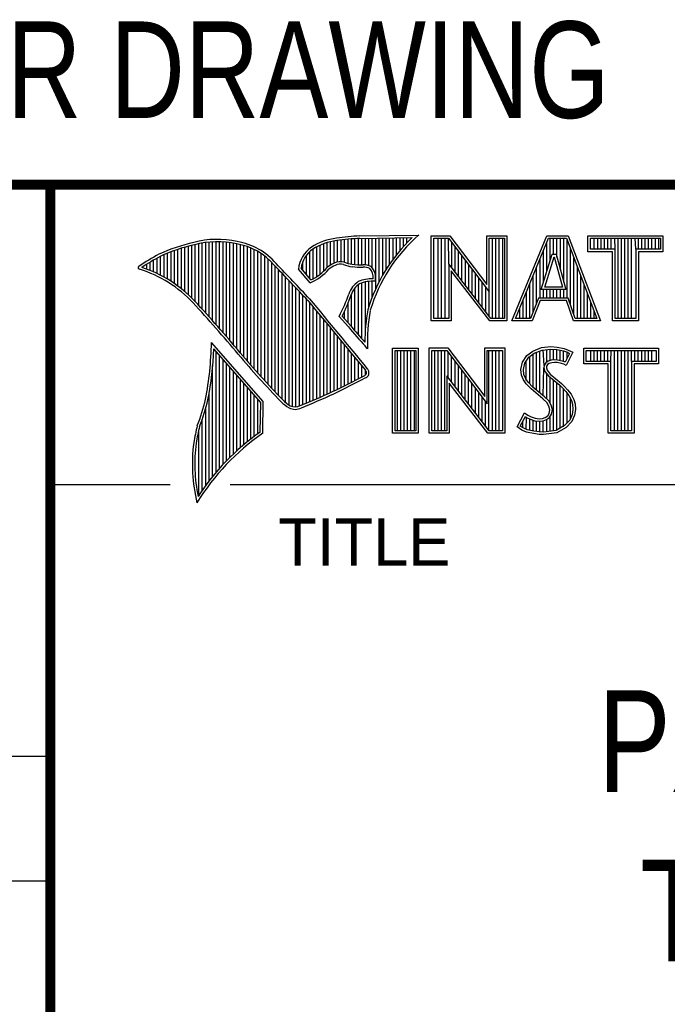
# Model space of a CAD drawing. Header units: inches. Extents: x 0 to 22, y 0 to 17.
# Tile 22 of 53: x 16.3 to 17.6, y 1.3 to 3.3. Entities that reach past the tile are written whole.
import ezdxf
from ezdxf.enums import TextEntityAlignment as Align

# ---------------------------------------------------------------- set-up
doc = ezdxf.new("R2010")
doc.units = ezdxf.units.IN
doc.header["$LTSCALE"] = 1.21
doc.header["$MEASUREMENT"] = 0
doc.layers.get('0').update_dxf_attribs({"linetype": 'CONTINUOUS'})
doc.styles.get("Standard").update_dxf_attribs({"font": 'txt', "width": 0.8})

msp = doc.modelspace()

# ---------------------------------------------------------------- linework, layer by layer
at = {"color": 2, "linetype": 'CONTINUOUS'}
for p, q in [((16.3737, 2.9596), (21.5037, 2.9596)), ((16.3737, 2.9596), (16.3737, 1.2496)), ((16.375, 2.96), (21.5, 2.96)), ((16.9332, 2.8053), (16.9332, 2.849)), ((16.9401, 2.8077), (16.9401, 2.8499)), ((16.9469, 2.8082), (16.9469, 2.8509)), ((16.9537, 2.8069), (16.9537, 2.8518)), ((16.9606, 2.8048), (16.9606, 2.8525)), ((16.9674, 2.8034), (16.9674, 2.8531)), ((16.9742, 2.8027), (16.9742, 2.8536)), ((16.981, 2.8023), (16.981, 2.854)), ((16.9838, 2.8589), (17.0997, 2.8607)), ((16.9839, 2.8541), (17.087, 2.8557)), ((16.9879, 2.802), (16.9879, 2.8542)), ((16.9947, 2.8019), (16.9947, 2.8543)), ((17.0015, 2.8005), (17.0015, 2.8544)), ((17.0083, 2.7963), (17.0083, 2.8545)), ((17.0152, 2.755), (17.0152, 2.8546)), ((17.022, 2.7691), (17.022, 2.8547)), ((17.0288, 2.7817), (17.0288, 2.8548)), ((17.0357, 2.7931), (17.0357, 2.8549)), ((17.0425, 2.8035), (17.0425, 2.855)), ((17.0493, 2.8131), (17.0493, 2.8551)), ((17.0561, 2.822), (17.0561, 2.8552)), ((17.063, 2.8303), (17.063, 2.8553)), ((17.0698, 2.8381), (17.0698, 2.8554)), ((17.0766, 2.8454), (17.0766, 2.8555)), ((17.1243, 2.8592), (17.1609, 2.8592)), ((17.1243, 2.6915), (17.1243, 2.8592)), ((17.1291, 2.8543), (17.1585, 2.8543)), ((17.1291, 2.6963), (17.1291, 2.8543)), ((17.1381, 2.6963), (17.1381, 2.8543)), ((17.1447, 2.6963), (17.1447, 2.8543)), ((17.1514, 2.6963), (17.1514, 2.8543)), ((17.1589, 2.8042), (17.1581, 2.8543)), ((17.1585, 2.8543), (17.2383, 2.7492)), ((17.1609, 2.8592), (17.2334, 2.7636)), ((17.2334, 2.8592), (17.2732, 2.8592)), ((17.2334, 2.7636), (17.2334, 2.8592)), ((17.2383, 2.8543), (17.2684, 2.8543)), ((17.2383, 2.7492), (17.2383, 2.8543)), ((17.2449, 2.6963), (17.2449, 2.8543)), ((17.2515, 2.6963), (17.2515, 2.8543)), ((17.2582, 2.6963), (17.2582, 2.8543)), ((17.2649, 2.6963), (17.2649, 2.8543)), ((17.2684, 2.8543), (17.2684, 2.6963)), ((17.2732, 2.8592), (17.2732, 2.6915)), ((17.2831, 2.6915), (17.3516, 2.8591)), ((17.2903, 2.6964), (17.3548, 2.8542)), ((17.3516, 2.8591), (17.3938, 2.8591)), ((17.3548, 2.8542), (17.3905, 2.8542)), ((17.3583, 2.8098), (17.3583, 2.8542)), ((17.365, 2.8228), (17.365, 2.8542)), ((17.3717, 2.817), (17.3717, 2.8542)), ((17.3784, 2.7925), (17.3784, 2.8542)), ((17.385, 2.7679), (17.385, 2.8542)), ((17.3905, 2.8542), (17.4504, 2.6964)), ((17.3917, 2.7364), (17.3917, 2.851)), ((17.3938, 2.8591), (17.4574, 2.6915)), ((17.4327, 2.8591), (17.5802, 2.8591)), ((17.4327, 2.8278), (17.4327, 2.8591)), ((17.4375, 2.8542), (17.5753, 2.8542)), ((17.4375, 2.8327), (17.4375, 2.8542)), ((17.4451, 2.8327), (17.4451, 2.8542)), ((17.4518, 2.8327), (17.4518, 2.8542)), ((17.4585, 2.8327), (17.4585, 2.8542)), ((17.4652, 2.8327), (17.4652, 2.8542)), ((17.4718, 2.8327), (17.4718, 2.8542)), ((17.4785, 2.8327), (17.4785, 2.8542)), ((17.4859, 2.8327), (17.4852, 2.8542)), ((17.4919, 2.6964), (17.4919, 2.8542)), ((17.4985, 2.6964), (17.4985, 2.8542)), ((17.5052, 2.6964), (17.5052, 2.8542)), ((17.5119, 2.6964), (17.5119, 2.8542)), ((17.5186, 2.6964), (17.5186, 2.8542)), ((17.5269, 2.8327), (17.5252, 2.8542)), ((17.5319, 2.8327), (17.5319, 2.8542)), ((17.5386, 2.8327), (17.5386, 2.8542)), ((17.5453, 2.8327), (17.5453, 2.8542)), ((17.5519, 2.8327), (17.5519, 2.8542)), ((17.5586, 2.8327), (17.5586, 2.8542)), ((17.5653, 2.8327), (17.5653, 2.8542)), ((17.572, 2.8327), (17.572, 2.8542)), ((17.5753, 2.8542), (17.5753, 2.8327)), ((17.5802, 2.8591), (17.5802, 2.8278)), ((16.6192, 2.765), (16.6192, 2.8301)), ((16.626, 2.7601), (16.626, 2.8325)), ((16.6329, 2.7549), (16.6329, 2.8347)), ((16.6397, 2.7492), (16.6397, 2.8367)), ((16.6465, 2.7431), (16.6465, 2.8386)), ((16.6533, 2.7366), (16.6533, 2.8403)), ((16.6602, 2.7295), (16.6602, 2.8419)), ((16.667, 2.7221), (16.667, 2.8435)), ((16.6738, 2.7146), (16.6738, 2.8449)), ((16.6806, 2.707), (16.6806, 2.8459)), ((16.6875, 2.6995), (16.6875, 2.8467)), ((16.6943, 2.6918), (16.6943, 2.8472)), ((16.7011, 2.6841), (16.7011, 2.8474)), ((16.708, 2.6764), (16.708, 2.8474)), ((16.7148, 2.6685), (16.7148, 2.847)), ((16.7216, 2.6607), (16.7216, 2.8465)), ((16.7284, 2.6527), (16.7284, 2.8456)), ((16.7353, 2.6447), (16.7353, 2.8445)), ((16.7421, 2.6366), (16.7421, 2.8431)), ((16.7489, 2.6285), (16.7489, 2.8417)), ((16.7557, 2.6204), (16.7557, 2.84)), ((16.7626, 2.6125), (16.7626, 2.8378)), ((16.7694, 2.6046), (16.7694, 2.8352)), ((16.7762, 2.5968), (16.7762, 2.8321)), ((16.8923, 2.7747), (16.8923, 2.8335)), ((16.8991, 2.7788), (16.8991, 2.8375)), ((16.9059, 2.7837), (16.9059, 2.8408)), ((16.9128, 2.7896), (16.9128, 2.8436)), ((16.9196, 2.7966), (16.9196, 2.8459)), ((16.9264, 2.8018), (16.9264, 2.8477)), ((17.1648, 2.7965), (17.1648, 2.8461)), ((17.1714, 2.7879), (17.1714, 2.8373)), ((17.345, 2.7666), (17.345, 2.8302)), ((17.3517, 2.7882), (17.3517, 2.8465)), ((17.3984, 2.7232), (17.3984, 2.8334)), ((17.4859, 2.8327), (17.4375, 2.8327)), ((17.4859, 2.6964), (17.4859, 2.8327)), ((17.5753, 2.8327), (17.5269, 2.8327)), ((17.5269, 2.8327), (17.5269, 2.6964)), ((16.5782, 2.788), (16.5782, 2.8116)), ((16.5851, 2.7849), (16.5851, 2.8154)), ((16.5919, 2.7815), (16.5919, 2.819)), ((16.5987, 2.7778), (16.5987, 2.8221)), ((16.6055, 2.7738), (16.6055, 2.8249)), ((16.6124, 2.7696), (16.6124, 2.8276)), ((16.7831, 2.5891), (16.7831, 2.8284)), ((16.7899, 2.5815), (16.7899, 2.8242)), ((16.7967, 2.5739), (16.7967, 2.8193)), ((16.8035, 2.5665), (16.8035, 2.8136)), ((16.8786, 2.783), (16.8786, 2.8206)), ((16.8855, 2.7749), (16.8855, 2.8281)), ((17.1781, 2.7792), (17.1781, 2.8285)), ((17.1848, 2.7705), (17.1848, 2.8197)), ((17.1915, 2.7618), (17.1915, 2.8109)), ((17.3383, 2.7364), (17.3383, 2.8138)), ((17.3409, 2.7533), (17.3624, 2.8228)), ((17.3475, 2.7581), (17.3659, 2.8179)), ((17.3624, 2.8228), (17.3701, 2.8228)), ((17.3659, 2.8179), (17.3664, 2.8179)), ((17.3664, 2.8179), (17.3827, 2.7581)), ((17.3701, 2.8228), (17.389, 2.7533)), ((17.4051, 2.7034), (17.4051, 2.8158)), ((17.481, 2.8278), (17.4327, 2.8278)), ((17.481, 2.6915), (17.481, 2.8278)), ((17.5802, 2.8278), (17.5318, 2.8278)), ((17.5318, 2.8278), (17.5318, 2.6915)), ((16.5578, 2.796), (16.5578, 2.7989)), ((16.5646, 2.7936), (16.5646, 2.8033)), ((16.5714, 2.7909), (16.5714, 2.8075)), ((16.8104, 2.5591), (16.8104, 2.807)), ((16.8172, 2.5519), (16.8172, 2.7996)), ((16.824, 2.5447), (16.824, 2.7924)), ((16.8864, 2.7664), (16.8632, 2.7937)), ((16.8877, 2.7723), (16.8682, 2.7952)), ((16.8718, 2.791), (16.8718, 2.8085)), ((17.2418, 2.6963), (17.1589, 2.8042)), ((17.1589, 2.8042), (17.1589, 2.6963)), ((17.1981, 2.7531), (17.1981, 2.8021)), ((17.2048, 2.7445), (17.2048, 2.7933)), ((17.3316, 2.7267), (17.3316, 2.7975)), ((17.4118, 2.6964), (17.4118, 2.7982)), ((16.8308, 2.5375), (16.8308, 2.7853)), ((16.8377, 2.5314), (16.8377, 2.7781)), ((17.2395, 2.6915), (17.1637, 2.7899)), ((17.1637, 2.7899), (17.1637, 2.6915)), ((17.2115, 2.7358), (17.2115, 2.7845)), ((17.2182, 2.7271), (17.2182, 2.7757)), ((17.325, 2.7101), (17.325, 2.7812)), ((17.4184, 2.6964), (17.4184, 2.7806)), ((16.8445, 2.5262), (16.8445, 2.7709)), ((16.8513, 2.523), (16.8513, 2.7637)), ((16.8581, 2.5224), (16.8581, 2.7565)), ((16.9742, 2.672), (16.9742, 2.7568)), ((16.981, 2.664), (16.981, 2.7634)), ((16.9879, 2.6563), (16.9879, 2.7665)), ((16.9947, 2.6748), (16.9947, 2.7683)), ((17.0015, 2.7195), (17.0015, 2.7694)), ((17.0083, 2.7388), (17.0083, 2.7698)), ((17.2248, 2.7184), (17.2248, 2.7669)), ((17.2315, 2.7098), (17.2315, 2.7581)), ((17.3183, 2.6964), (17.3183, 2.7648)), ((17.389, 2.7533), (17.3409, 2.7533)), ((17.345, 2.7364), (17.345, 2.7533)), ((17.3827, 2.7581), (17.3475, 2.7581)), ((17.3517, 2.7364), (17.3517, 2.7533)), ((17.3583, 2.7364), (17.3583, 2.7533)), ((17.365, 2.7364), (17.365, 2.7533)), ((17.3717, 2.7364), (17.3717, 2.7533)), ((17.3784, 2.7364), (17.3784, 2.7533)), ((17.385, 2.7364), (17.385, 2.7533)), ((17.4251, 2.6964), (17.4251, 2.763)), ((16.865, 2.5241), (16.865, 2.7493)), ((16.8718, 2.527), (16.8718, 2.7421)), ((16.8786, 2.5298), (16.8786, 2.7348)), ((16.9674, 2.6802), (16.9674, 2.7444)), ((17.2382, 2.7011), (17.2383, 2.7492)), ((17.3116, 2.6964), (17.3116, 2.7485)), ((17.3356, 2.7364), (17.3195, 2.6964)), ((17.394, 2.7364), (17.3356, 2.7364)), ((17.4074, 2.6964), (17.394, 2.7364)), ((17.4318, 2.6964), (17.4318, 2.7455)), ((16.8855, 2.5327), (16.8855, 2.727)), ((16.8923, 2.5356), (16.8923, 2.7187)), ((16.9606, 2.6882), (16.9606, 2.7266)), ((17.2983, 2.6964), (17.2983, 2.7158)), ((17.3049, 2.6964), (17.3049, 2.7322)), ((17.3388, 2.7316), (17.3228, 2.6915)), ((17.3905, 2.7316), (17.3388, 2.7316)), ((17.4039, 2.6915), (17.3905, 2.7316)), ((17.4385, 2.6964), (17.4385, 2.7279)), ((16.8991, 2.5385), (16.8991, 2.7104)), ((16.9059, 2.5415), (16.9059, 2.7022)), ((16.9128, 2.5446), (16.9128, 2.6939)), ((16.9616, 2.6797), (16.9434, 2.7005)), ((16.9653, 2.6828), (16.9492, 2.7013)), ((16.9537, 2.696), (16.9537, 2.7109)), ((17.1589, 2.6963), (17.1291, 2.6963)), ((17.2684, 2.6963), (17.2418, 2.6963)), ((17.3195, 2.6964), (17.2903, 2.6964)), ((17.4504, 2.6964), (17.4074, 2.6964)), ((17.4451, 2.6964), (17.4451, 2.7103)), ((17.5269, 2.6964), (17.4859, 2.6964)), ((16.9196, 2.5477), (16.9196, 2.6856)), ((16.9264, 2.5508), (16.9264, 2.6774)), ((17.1637, 2.6915), (17.1243, 2.6915)), ((17.2732, 2.6915), (17.2395, 2.6915)), ((17.3228, 2.6915), (17.2831, 2.6915)), ((17.4574, 2.6915), (17.4039, 2.6915)), ((17.5318, 2.6915), (17.481, 2.6915)), ((16.9332, 2.554), (16.9332, 2.6691)), ((16.9401, 2.5573), (16.9401, 2.6608)), ((16.7939, 2.533), (16.6919, 2.6489)), ((16.789, 2.5312), (16.6964, 2.6365)), ((16.9469, 2.5606), (16.9469, 2.6526)), ((16.9537, 2.5639), (16.9537, 2.6443)), ((16.9606, 2.5673), (16.9606, 2.6361)), ((16.999, 2.637), (16.9946, 2.6418)), ((17.0482, 2.6383), (17.0988, 2.6383)), ((17.0482, 2.4708), (17.0482, 2.6383)), ((17.0988, 2.6383), (17.0988, 2.4708)), ((17.1205, 2.6385), (17.1571, 2.6385)), ((17.1205, 2.4708), (17.1205, 2.6385)), ((17.1571, 2.6385), (17.2296, 2.5429)), ((17.2296, 2.6385), (17.2694, 2.6385)), ((17.2296, 2.5429), (17.2296, 2.6385)), ((17.2694, 2.6385), (17.2694, 2.4708)), ((17.3245, 2.6324), (17.3412, 2.639)), ((17.3412, 2.639), (17.3596, 2.641)), ((17.3424, 2.6343), (17.3597, 2.6362)), ((17.3581, 2.6135), (17.3581, 2.636)), ((17.3596, 2.641), (17.372, 2.6402)), ((17.3597, 2.6362), (17.3713, 2.6354)), ((17.3647, 2.6146), (17.3647, 2.6358)), ((17.372, 2.6402), (17.3856, 2.6373)), ((17.3856, 2.6373), (17.3939, 2.6344)), ((17.4242, 2.6383), (17.5717, 2.6383)), ((17.4242, 2.607), (17.4242, 2.6383)), ((17.5717, 2.6383), (17.5717, 2.607)), ((16.7011, 2.3939), (16.7011, 2.6311)), ((16.708, 2.4018), (16.708, 2.6233)), ((16.9674, 2.5708), (16.9674, 2.6278)), ((16.9742, 2.5743), (16.9742, 2.6195)), ((17.0531, 2.6334), (17.0939, 2.6334)), ((17.0531, 2.4756), (17.0531, 2.6334)), ((17.0577, 2.4756), (17.0577, 2.6334)), ((17.0644, 2.4756), (17.0644, 2.6334)), ((17.071, 2.4756), (17.071, 2.6334)), ((17.0777, 2.4756), (17.0777, 2.6334)), ((17.0844, 2.4756), (17.0844, 2.6334)), ((17.0911, 2.4756), (17.0911, 2.6334)), ((17.0939, 2.6334), (17.0939, 2.4756)), ((17.1253, 2.6336), (17.1547, 2.6336)), ((17.1253, 2.4756), (17.1253, 2.6336)), ((17.1311, 2.4756), (17.1311, 2.6336)), ((17.1378, 2.4756), (17.1378, 2.6336)), ((17.1445, 2.4756), (17.1445, 2.6336)), ((17.1511, 2.4756), (17.1511, 2.6336)), ((17.1547, 2.6336), (17.2345, 2.5284)), ((17.1578, 2.5799), (17.1578, 2.6295)), ((17.1645, 2.5712), (17.1645, 2.6207)), ((17.2345, 2.6336), (17.2646, 2.6336)), ((17.2345, 2.5284), (17.2345, 2.6336)), ((17.2379, 2.4756), (17.2379, 2.6336)), ((17.2446, 2.4756), (17.2446, 2.6336)), ((17.2513, 2.4756), (17.2513, 2.6336)), ((17.2579, 2.4756), (17.2579, 2.6336)), ((17.2646, 2.6336), (17.2646, 2.4756)), ((17.3037, 2.6105), (17.3127, 2.6238)), ((17.3083, 2.6086), (17.3162, 2.6204)), ((17.3127, 2.6238), (17.3245, 2.6324)), ((17.3162, 2.6204), (17.3269, 2.6281)), ((17.318, 2.5677), (17.318, 2.6217)), ((17.3247, 2.561), (17.3247, 2.6265)), ((17.3269, 2.6281), (17.3424, 2.6343)), ((17.3314, 2.5555), (17.3314, 2.6299)), ((17.338, 2.5499), (17.338, 2.6326)), ((17.3466, 2.6041), (17.3447, 2.6345)), ((17.3514, 2.6103), (17.3514, 2.6353)), ((17.3713, 2.6354), (17.3843, 2.6326)), ((17.3714, 2.6146), (17.3714, 2.6353)), ((17.3781, 2.6134), (17.3781, 2.6339)), ((17.3843, 2.6326), (17.3921, 2.6299)), ((17.3848, 2.6117), (17.3848, 2.6324)), ((17.3966, 2.6278), (17.3879, 2.6106)), ((17.4031, 2.6301), (17.3899, 2.6036)), ((17.3914, 2.6176), (17.3914, 2.6301)), ((17.3921, 2.6299), (17.3966, 2.6278)), ((17.3939, 2.6344), (17.4031, 2.6301)), ((17.429, 2.6334), (17.5669, 2.6334)), ((17.429, 2.6119), (17.429, 2.6334)), ((17.4382, 2.6119), (17.4382, 2.6334)), ((17.4448, 2.6119), (17.4448, 2.6334)), ((17.4515, 2.6119), (17.4515, 2.6334)), ((17.4582, 2.6119), (17.4582, 2.6334)), ((17.4649, 2.6119), (17.4649, 2.6334)), ((17.4716, 2.6119), (17.4716, 2.6334)), ((17.4774, 2.6119), (17.4782, 2.6334)), ((17.4849, 2.4756), (17.4849, 2.6334)), ((17.4916, 2.4756), (17.4916, 2.6334)), ((17.4983, 2.4756), (17.4983, 2.6334)), ((17.5049, 2.4756), (17.5049, 2.6334)), ((17.5116, 2.4756), (17.5116, 2.6334)), ((17.5185, 2.6119), (17.5183, 2.6334)), ((17.525, 2.6119), (17.525, 2.6334)), ((17.5316, 2.6119), (17.5316, 2.6334)), ((17.5383, 2.6119), (17.5383, 2.6334)), ((17.545, 2.6119), (17.545, 2.6334)), ((17.5517, 2.6119), (17.5517, 2.6334)), ((17.5583, 2.6119), (17.5583, 2.6334)), ((17.5669, 2.6334), (17.5669, 2.6119)), ((16.6943, 2.3857), (16.6943, 2.603)), ((16.7148, 2.4093), (16.7148, 2.6156)), ((16.7216, 2.4165), (16.7216, 2.6078)), ((16.7284, 2.4233), (16.7284, 2.6001)), ((16.981, 2.5778), (16.981, 2.6113)), ((16.9879, 2.5814), (16.9879, 2.603)), ((17.1712, 2.5625), (17.1712, 2.6119)), ((17.1778, 2.5539), (17.1778, 2.6031)), ((17.3009, 2.5961), (17.3037, 2.6105)), ((17.3058, 2.5959), (17.3083, 2.6086)), ((17.3113, 2.5744), (17.3113, 2.6131)), ((17.3447, 2.5443), (17.3461, 2.5993)), ((17.3466, 2.6041), (17.3461, 2.5993)), ((17.3461, 2.5993), (17.3477, 2.5922)), ((17.3497, 2.609), (17.3466, 2.6041)), ((17.3543, 2.6124), (17.3497, 2.609)), ((17.3513, 2.6025), (17.351, 2.5996)), ((17.351, 2.5996), (17.3521, 2.5944)), ((17.3533, 2.6056), (17.3513, 2.6025)), ((17.3565, 2.6079), (17.3533, 2.6056)), ((17.3604, 2.6142), (17.3543, 2.6124)), ((17.3614, 2.6094), (17.3565, 2.6079)), ((17.3664, 2.6148), (17.3604, 2.6142)), ((17.3665, 2.6099), (17.3614, 2.6094)), ((17.3726, 2.6145), (17.3664, 2.6148)), ((17.372, 2.6097), (17.3665, 2.6099)), ((17.3807, 2.6079), (17.372, 2.6097)), ((17.3819, 2.6126), (17.3726, 2.6145)), ((17.3853, 2.6065), (17.3807, 2.6079)), ((17.3873, 2.6109), (17.3819, 2.6126)), ((17.3899, 2.6036), (17.3853, 2.6065)), ((17.3879, 2.6106), (17.3873, 2.6109)), ((17.4726, 2.607), (17.4242, 2.607)), ((17.4774, 2.6119), (17.429, 2.6119)), ((17.4726, 2.4708), (17.4726, 2.607)), ((17.4774, 2.4756), (17.4774, 2.6119)), ((17.5669, 2.6119), (17.5185, 2.6119)), ((17.5185, 2.6119), (17.5185, 2.4756)), ((17.5717, 2.607), (17.5233, 2.607)), ((17.5233, 2.607), (17.5233, 2.4708)), ((16.7353, 2.4299), (16.7353, 2.5923)), ((16.7421, 2.4363), (16.7421, 2.5846)), ((16.9947, 2.5853), (16.9947, 2.5948)), ((17.238, 2.4756), (17.1551, 2.5834)), ((17.1551, 2.5834), (17.1551, 2.4756)), ((17.1845, 2.5452), (17.1845, 2.5943)), ((17.1912, 2.5365), (17.1912, 2.5855)), ((17.302, 2.5852), (17.3009, 2.5961)), ((17.3058, 2.5754), (17.302, 2.5852)), ((17.3068, 2.5863), (17.3058, 2.5959)), ((17.3101, 2.5777), (17.3068, 2.5863)), ((17.3147, 2.571), (17.3101, 2.5777)), ((17.3477, 2.5922), (17.3547, 2.5835)), ((17.3514, 2.5381), (17.3514, 2.5876)), ((17.3521, 2.5944), (17.3582, 2.5869)), ((17.3547, 2.5835), (17.3771, 2.5649)), ((17.3581, 2.5298), (17.3581, 2.5807)), ((17.3582, 2.5869), (17.3804, 2.5685)), ((16.7489, 2.4424), (16.7489, 2.5768)), ((16.7557, 2.4482), (16.7557, 2.569)), ((16.7626, 2.4538), (16.7626, 2.5613)), ((17.2356, 2.4708), (17.1599, 2.5692)), ((17.1599, 2.5692), (17.1599, 2.4708)), ((17.1979, 2.5278), (17.1979, 2.5767)), ((17.2045, 2.5192), (17.2045, 2.5679)), ((17.2112, 2.5105), (17.2112, 2.5591)), ((17.3109, 2.5679), (17.3058, 2.5754)), ((17.3153, 2.5636), (17.3109, 2.5679)), ((17.3243, 2.5614), (17.3147, 2.571)), ((17.321, 2.5578), (17.3153, 2.5636)), ((17.3474, 2.5421), (17.3243, 2.5614)), ((17.3647, 2.4755), (17.3647, 2.5752)), ((17.3714, 2.4763), (17.3714, 2.5696)), ((17.3771, 2.5649), (17.383, 2.559)), ((17.3781, 2.4808), (17.3781, 2.5639)), ((17.3804, 2.5685), (17.3864, 2.5624)), ((17.383, 2.559), (17.3888, 2.5529)), ((17.3864, 2.5624), (17.3925, 2.5561)), ((16.6875, 2.377), (16.6875, 2.5502)), ((16.7694, 2.4592), (16.7694, 2.5535)), ((16.7762, 2.4644), (16.7762, 2.5458)), ((17.2179, 2.5018), (17.2179, 2.5503)), ((17.2246, 2.4931), (17.2246, 2.5415)), ((17.3441, 2.5385), (17.321, 2.5578)), ((17.3554, 2.5341), (17.3474, 2.5421)), ((17.3848, 2.4834), (17.3848, 2.5571)), ((17.3888, 2.5529), (17.3953, 2.5446)), ((17.3914, 2.4908), (17.3914, 2.5495)), ((17.3925, 2.5561), (17.3994, 2.5472)), ((17.3953, 2.5446), (17.4001, 2.535)), ((17.3981, 2.4982), (17.3981, 2.5389)), ((17.3994, 2.5472), (17.4046, 2.5368)), ((16.6806, 2.368), (16.6806, 2.52)), ((16.7831, 2.4694), (16.7831, 2.538)), ((16.788, 2.4729), (16.789, 2.5312)), ((16.7927, 2.4704), (16.7939, 2.533)), ((17.2312, 2.4844), (17.2312, 2.5327)), ((17.3516, 2.5311), (17.3441, 2.5385)), ((17.3559, 2.5241), (17.3516, 2.5311)), ((17.3604, 2.5261), (17.3554, 2.5341)), ((17.3579, 2.5169), (17.3559, 2.5241)), ((17.3629, 2.5171), (17.3604, 2.5261)), ((17.4001, 2.535), (17.4024, 2.5275)), ((17.4024, 2.5275), (17.4031, 2.5174)), ((17.4046, 2.5368), (17.4072, 2.5285)), ((17.4072, 2.5285), (17.408, 2.5172)), ((17.2931, 2.483), (17.3081, 2.5106)), ((17.2995, 2.4845), (17.3097, 2.5034)), ((17.3081, 2.5106), (17.3144, 2.506)), ((17.3097, 2.5034), (17.3119, 2.5018)), ((17.3113, 2.478), (17.3119, 2.5018)), ((17.3119, 2.5018), (17.3189, 2.4983)), ((17.3144, 2.506), (17.3207, 2.5028)), ((17.3207, 2.5028), (17.3291, 2.5)), ((17.3291, 2.5), (17.3366, 2.4991)), ((17.3435, 2.4997), (17.3487, 2.5017)), ((17.3487, 2.5017), (17.3536, 2.5051)), ((17.351, 2.4974), (17.3572, 2.5017)), ((17.3536, 2.5051), (17.3565, 2.5097)), ((17.3565, 2.5097), (17.3579, 2.5169)), ((17.3572, 2.5017), (17.3611, 2.5079)), ((17.3581, 2.4746), (17.3581, 2.5024)), ((17.3611, 2.5079), (17.3629, 2.5171)), ((17.4016, 2.5077), (17.3967, 2.4966)), ((17.4063, 2.5063), (17.4008, 2.4939)), ((17.4031, 2.5174), (17.4016, 2.5077)), ((17.408, 2.5172), (17.4063, 2.5063)), ((16.6738, 2.3584), (16.6738, 2.4982)), ((17.3026, 2.4766), (17.2931, 2.483)), ((17.3049, 2.4809), (17.2995, 2.4845)), ((17.3047, 2.481), (17.3047, 2.4941)), ((17.3132, 2.4775), (17.3049, 2.4809)), ((17.318, 2.4765), (17.318, 2.4986)), ((17.3189, 2.4983), (17.328, 2.4952)), ((17.3247, 2.475), (17.3247, 2.4963)), ((17.328, 2.4952), (17.3365, 2.4942)), ((17.3314, 2.474), (17.3314, 2.4948)), ((17.3365, 2.4942), (17.3446, 2.4949)), ((17.3366, 2.4991), (17.3435, 2.4997)), ((17.338, 2.473), (17.338, 2.494)), ((17.3446, 2.4949), (17.351, 2.4974)), ((17.3447, 2.4728), (17.3447, 2.4949)), ((17.3514, 2.4737), (17.3514, 2.4975)), ((17.3868, 2.4857), (17.3699, 2.4761)), ((17.3899, 2.4818), (17.3714, 2.4714)), ((17.3967, 2.4966), (17.3868, 2.4857)), ((17.4008, 2.4939), (17.3899, 2.4818)), ((16.667, 2.3482), (16.667, 2.477)), ((17.0988, 2.4708), (17.0482, 2.4708)), ((17.0939, 2.4756), (17.0531, 2.4756)), ((17.1599, 2.4708), (17.1205, 2.4708)), ((17.1551, 2.4756), (17.1253, 2.4756)), ((17.2694, 2.4708), (17.2356, 2.4708)), ((17.2646, 2.4756), (17.238, 2.4756)), ((17.3118, 2.4729), (17.3026, 2.4766)), ((17.3254, 2.47), (17.3118, 2.4729)), ((17.3262, 2.4748), (17.3132, 2.4775)), ((17.3369, 2.4683), (17.3254, 2.47)), ((17.3373, 2.4731), (17.3262, 2.4748)), ((17.3452, 2.468), (17.3369, 2.4683)), ((17.345, 2.4729), (17.3373, 2.4731)), ((17.3699, 2.4761), (17.345, 2.4729)), ((17.3714, 2.4714), (17.3452, 2.468)), ((17.5233, 2.4708), (17.4726, 2.4708)), ((17.5185, 2.4756), (17.4774, 2.4756)), ((16.375, 2.37), (16.6109, 2.37)), ((16.7288, 2.37), (21.5, 2.37)), ((13.61, 1.835), (16.375, 1.835)), ((16.375, 1.5888), (13.61, 1.5888))]:
    msp.add_line(p, q, dxfattribs=at)
at = {"color": 7, "linetype": 'CONTINUOUS', "const_width": 0.02}
for points in [[(13.6, 2.9595), (21.5, 2.96)], [(16.375, 2.96), (16.375, 0.5)]]:
    msp.add_lwpolyline(points, dxfattribs=at)
at = {"color": 2, "linetype": 'CONTINUOUS'}
for centre, radius, start, end in [((16.7034, 2.6747), 0.1775, 77.2819, 105.0682), ((16.9502, 2.7423), 0.1128, 96.3009, 123.1685), ((16.9502, 2.7423), 0.108, 96.2443, 123.1259), ((17.0005, 2.4511), 0.4082, 92.3475, 98.8367), ((17.0005, 2.4511), 0.4034, 92.3569, 98.8525), ((17.308, 2.6221), 0.3216, 133.4014, 163.4571), ((17.308, 2.6221), 0.3168, 131.1193, 163.4132), ((16.7315, 2.5144), 0.3399, 102.6162, 114.8514), ((16.7315, 2.5144), 0.3351, 102.5989, 114.8296), ((16.7034, 2.6747), 0.1727, 77.2314, 105.1003), ((16.7222, 2.7226), 0.1221, 40.1653, 80.8429), ((16.7222, 2.7226), 0.1269, 40.2333, 80.7735), ((16.923, 2.7875), 0.0602, 125.032, 174.0466), ((16.923, 2.7875), 0.0554, 125.1142, 171.9572), ((16.7759, 2.4698), 0.3996, 117.9347, 124.5691), ((16.7759, 2.4698), 0.3948, 117.954, 124.0374), ((16.5507, 2.7963), 0.00298, 121.3543, 265.8048), ((16.4773, 2.5601), 0.2445, 43.1672, 72.5708), ((16.4772, 2.5601), 0.2493, 43.1664, 71.8497), ((9.1994, -4.4938), 10.5463, 43.2461, 43.76704), ((9.199, -4.4944), 10.5518, 43.24607, 43.76701), ((16.8429, 2.8642), 0.107, 293.9928, 318.4439), ((16.8429, 2.8642), 0.1022, 295.9966, 318.5916), ((16.9517, 2.7612), 0.0478, 112.9196, 132.2699), ((16.9517, 2.7612), 0.043, 112.6662, 131.9321), ((16.9455, 2.7813), 0.0269, 72.6128, 117.3853), ((16.9455, 2.7813), 0.0221, 72.9381, 117.8635), ((16.977, 2.8697), 0.0718, 249.5515, 263.1636), ((16.977, 2.8697), 0.067, 249.4455, 263.1373), ((16.9944, 3.0501), 0.253, 264.1107, 269.1006), ((16.9944, 3.0501), 0.2482, 264.1189, 269.068), ((16.9917, 2.7681), 0.0339, 64.4685, 92.2537), ((16.9917, 2.7681), 0.0291, 66.3231, 92.5053), ((16.9825, 2.7769), 0.0275, 355.2987, 40.4494), ((16.9825, 2.7769), 0.0323, 347.1178, 42.4037), ((17.0094, 2.698), 0.0767, 89.6565, 111.8738), ((17.0047, 2.732), 0.0441, 122.6948, 163.4996), ((17.0047, 2.732), 0.0393, 123.3496, 163.7165), ((17.0094, 2.698), 0.0719, 86.3769, 111.5054), ((117.1292, 85.4341), 129.954, 219.521832, 219.600442), ((16.5488, 2.8964), 0.4406, 333.6063, 339.8409), ((16.5488, 2.8963), 0.4454, 334.022, 339.8635), ((14.6645, 0.8858), 2.7122, 39.9143, 42.7655), ((14.6639, 0.8852), 2.7178, 39.9159, 42.7668), ((117.205, 85.4976), 130.0576, 219.522219, 219.6006), ((17.3248, 2.6518), 0.3309, 169.2392, 180.3763), ((17.3248, 2.6518), 0.3261, 169.2807, 182.6075), ((17.5234, 3.1364), 0.724, 219.1087, 223.0885), ((17.5234, 3.1364), 0.7192, 219.1032, 222.5932), ((16.0461, 2.6599), 0.6459, 349.0852, 359.0204), ((16.0461, 2.6599), 0.6507, 349.0758, 357.94), ((18.1342, 3.7937), 1.815, 220.0434, 224.0127), ((18.1343, 3.7937), 1.8102, 220.042, 224.0069), ((16.9709, 2.5786), 0.0336, 24.6866, 34.3242), ((16.3916, 3.7016), 1.269, 291.9871, 298.2491), ((16.3917, 3.7016), 1.2737, 291.9984, 298.2504), ((16.98, 2.6057), 0.0252, 299.2501, 311.2614), ((16.98, 2.6057), 0.03, 299.1847, 314.8198), ((16.9709, 2.5786), 0.0288, 26.3697, 33.9), ((16.9687, 2.5899), 0.028, 353.6797, 3.043), ((16.9687, 2.5899), 0.0328, 350.4758, 4.7759), ((16.2632, 2.6388), 0.4292, 339.0712, 346.3669), ((16.2632, 2.6388), 0.434, 339.1085, 346.381), ((16.9079, 2.6176), 0.116, 227.0911, 236.9191), ((16.9079, 2.6176), 0.1112, 227.1627, 236.7917), ((16.8565, 2.5437), 0.0261, 242.8484, 298.0511), ((16.8565, 2.5437), 0.0213, 243.4913, 298.7009), ((17.0658, 2.3848), 0.4141, 165.9359, 170.6858), ((17.0658, 2.3848), 0.4093, 165.9761, 170.6762), ((17.0508, 2.0969), 0.454, 124.6428, 148.5563), ((17.0508, 2.0969), 0.4588, 124.9509, 147.098), ((16.9723, 2.4095), 0.318, 172.3562, 193.7958), ((16.9723, 2.4095), 0.3132, 172.3688, 191.6866)]:
    msp.add_arc(centre, radius, start, end, dxfattribs=at)

# ---------------------------------------------------------------- texts
at = {"color": 7, "linetype": 'CONTINUOUS', "width": 0.8}
msp.add_text('CUSTOMER DRAWING', height=0.19, dxfattribs=at).set_placement((16.3742, 3.0911), align=Align.CENTER)
at = {"color": 2, "linetype": 'CONTINUOUS'}
msp.add_text('TITLE', height=0.093, dxfattribs=at).set_placement((16.8235, 2.21))
at = {"color": 7, "linetype": 'CONTINUOUS', "insert": (18.9387, 1.9646), "char_height": 0.2, "width": 4, "attachment_point": 2}
msp.add_mtext('PXIE SIGNAL CONDITIONING \\PTERMINAL BLOCK, TB-4300', dxfattribs=at)

doc.saveas('drawing.dxf')
